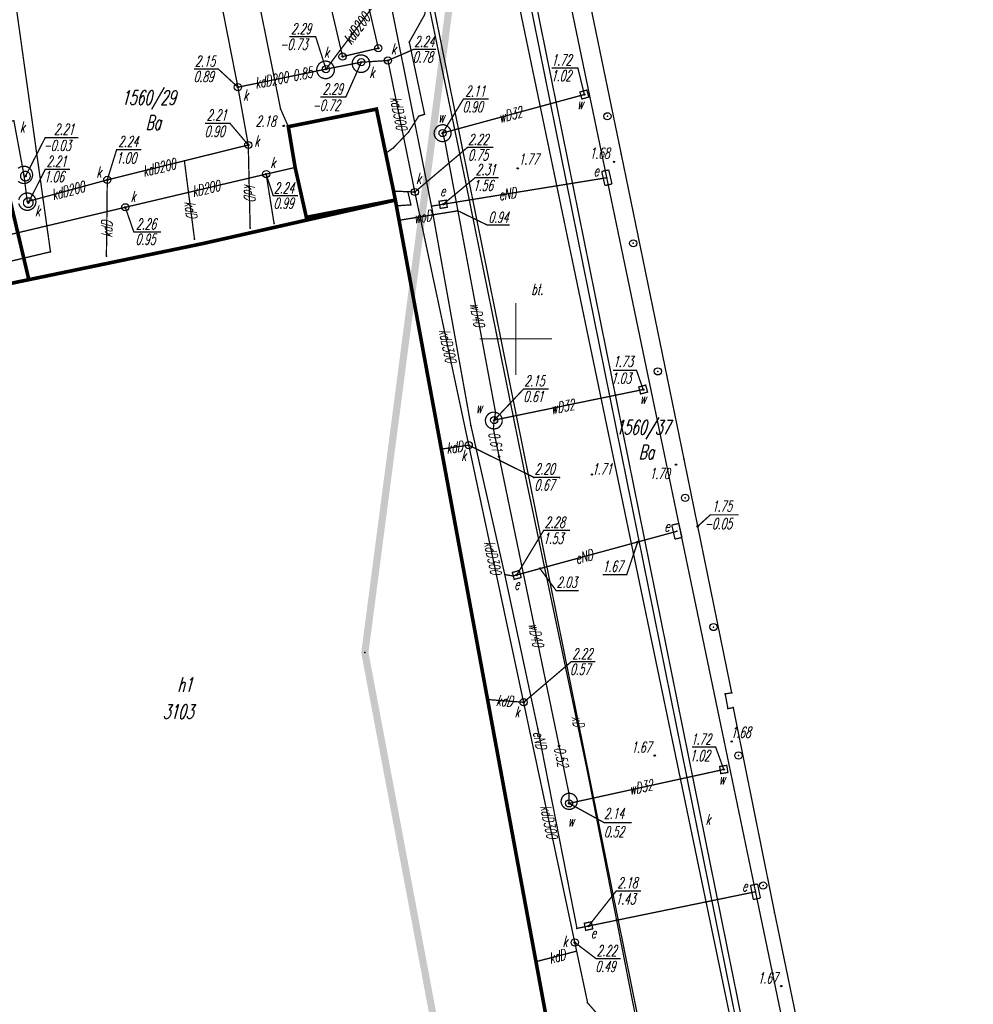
# Model space of a CAD drawing. Extents: x 6425777 to 6426103, y 6050596 to 6051176.
# Tile 53 of 72: x 6425916 to 6425982, y 6050904 to 6050972. Entities that reach past the tile are written whole.
import ezdxf

# ---------------------------------------------------------------- set-up
doc = ezdxf.new("R2010")
doc.units = 0
doc.header["$MEASUREMENT"] = 0
for name, pattern in [('BUR', [3, 2, -1]), ('GUZ', [1.5, 1, -0.5]), ('WRU', [1.5, 1, -0.5])]:
    doc.linetypes.add(name, pattern=pattern)
doc.layers.get('0').update_dxf_attribs({"linetype": 'CONTINUOUS'})
for name, color, linetype in [('210_oznaczenie_konturu_uzytku_gruntowego', 96, 'CONTINUOUS'), ('211_numer_dzialki_ewidencyjnej', 7, 'CONTINUOUS'), ('218_kontur_uzytku_gruntowego', 96, 'GUZ'), ('219_dzialka_ewidencyjna', 7, 'CONTINUOUS'), ('312_budynek_ewidencyjny', 7, 'CONTINUOUS'), ('312_oznaczenie_budynku_ewidencyjnego', 7, 'CONTINUOUS'), ('312_oznaczenie_budynku_ewidencyjnego_Atr124', 7, 'CONTINUOUS'), ('346_Wiata__taras_odkryty_na_podporach___obrys', 7, 'WRU'), ('346_Wiata_slupy_symb_', 7, 'CONTINUOUS'), ('449_Sciana_oporowa_rysunek', 7, 'CONTINUOUS'), ('510_Podpora_jednoslupowa_symb__SEPOW', 7, 'CONTINUOUS'), ('621_Punkt_rzednej_przewodu_SWPOD', 5, 'CONTINUOUS'), ('621_Punkt_rzednej_przewodu_SWPOD_Atr2', 5, 'CONTINUOUS'), ('622_Punkt_rzednej_przewodu_SKPOD', 36, 'CONTINUOUS'), ('622_Punkt_rzednej_przewodu_SKPOD_Atr2', 36, 'CONTINUOUS'), ('625_Punkt_rzednej_przewodu_SEPOD', 1, 'CONTINUOUS'), ('625_Punkt_rzednej_przewodu_SEPOD_Atr2', 1, 'CONTINUOUS'), ('625_Punkt_rzednej_przewodu_SEPOD_Atr3', 1, 'CONTINUOUS'), ('628_Punkt_rzednej_przewodu_SXPOD', 7, 'CONTINUOUS'), ('628_Punkt_rzednej_przewodu_SXPOD_Atr2', 7, 'CONTINUOUS'), ('628_Punkt_rzednej_przewodu_SXPOD_Atr3', 7, 'CONTINUOUS'), ('chodnik__powierzchnia_', 7, 'WRU'), ('GEO_KOM_opis_nawierzchni', 7, 'CONTINUOUS'), ('GEO_KOM_siec_k', 36, 'CONTINUOUS'), ('GEO_KOM_siec_w', 5, 'CONTINUOUS'), ('GEO_KOM_szafa_elektroenergetyczna', 1, 'CONTINUOUS'), ('Granica_Natura_2000', 70, 'BUR'), ('komora_podziemna___przewod_kanalizacyjny__powierzchnia_', 36, 'CONTINUOUS'), ('komora_podziemna___przewod_wodociagowy__powierzchnia_', 5, 'CONTINUOUS'), ('przewod_elektroenergetyczny__linia_', 1, 'CONTINUOUS'), ('przewod_elektroenergetyczny__linia__Atr1', 1, 'CONTINUOUS'), ('przewod_kanalizacyjny__linia_', 36, 'CONTINUOUS'), ('przewod_kanalizacyjny__linia__Atr1', 36, 'CONTINUOUS'), ('przewod_niezidentyfikowany__linia_', 7, 'CONTINUOUS'), ('przewod_niezidentyfikowany__linia__Atr1', 7, 'CONTINUOUS'), ('przewod_wodociagowy__linia_', 5, 'CONTINUOUS'), ('przewod_wodociagowy__linia__Atr1', 5, 'CONTINUOUS'), ('punkt_o_okreslonej_wysokosci__siec_kanalizacyjna_', 36, 'CONTINUOUS'), ('punkt_o_okreslonej_wysokosci__siec_kanalizacyjna__Atr2', 36, 'CONTINUOUS'), ('punkt_o_okreslonej_wysokosci__siec_kanalizacyjna__Atr3', 36, 'CONTINUOUS'), ('punkt_o_okreslonej_wysokosci__siec_wodociagowa_', 5, 'CONTINUOUS'), ('punkt_o_okreslonej_wysokosci__siec_wodociagowa__Atr2', 5, 'CONTINUOUS'), ('punkt_o_okreslonej_wysokosci__siec_wodociagowa__Atr3', 5, 'CONTINUOUS'), ('punkt_wysokosciowy_naturalny', 7, 'CONTINUOUS'), ('punkt_wysokosciowy_sztuczny', 7, 'CONTINUOUS'), ('punkt_wysokosciowy_sztuczny_Atr2', 7, 'CONTINUOUS'), ('siatka', 1, 'CONTINUOUS'), ('szafa_elektroenergetyczna__punkt_', 1, 'CONTINUOUS'), ('wlaz___siec_kanalizacyjna__powierzchnia_', 7, 'CONTINUOUS'), ('wlaz___siec_kanalizacyjna__powierzchnia__Atr17', 7, 'CONTINUOUS'), ('wlaz_kwadratowy___siec_elektroenergetyczna__punkt_', 7, 'CONTINUOUS'), ('wlaz_kwadratowy___siec_elektroenergetyczna__punkt__Atr17', 7, 'CONTINUOUS'), ('wlaz_kwadratowy___siec_wodociagowa__punkt_', 7, 'CONTINUOUS'), ('wlaz_kwadratowy___siec_wodociagowa__punkt__Atr17', 7, 'CONTINUOUS'), ('wlaz_okragly___siec_kanalizacyjna__punkt_', 7, 'CONTINUOUS'), ('wlaz_okragly___siec_kanalizacyjna__punkt__Atr17', 7, 'CONTINUOUS'), ('wlaz_okragly___siec_wodociagowa__punkt_', 7, 'CONTINUOUS'), ('wlaz_okragly___siec_wodociagowa__punkt__Atr17', 7, 'CONTINUOUS')]:
    doc.layers.add(name, color=color, linetype=linetype)
doc.styles.get("Standard").update_dxf_attribs({"font": 'simplex.shx', "width": 0.85})

# ---------------------------------------------------------------- blocks, each defined once
blk = doc.blocks.new('801')
at = {"color": 0, "linetype": 'Continuous'}
blk.add_circle((0, 0), 0.1, dxfattribs=at)

msp = doc.modelspace()

# ---------------------------------------------------------------- linework, layer by layer
for p in [(6425942.61, 6050970.59), (6425940.46, 6050970.16), (6425937.98, 6050969.58), (6425939.28, 6050969.19), (6425941.13, 6050969.31), (6425936.83, 6050968.71), (6425935.28, 6050968.39), (6425930.72, 6050967.46), (6425954.75, 6050966.95), (6425933.68, 6050965.95), (6425940.33, 6050965.94), (6425943.26, 6050965.45), (6425943.67, 6050965.58), (6425956.35, 6050965.44), (6425933.9, 6050964.77), (6425934.22, 6050964.72), (6425942.55, 6050964.34), (6425944.92, 6050964.28), (6425945.08, 6050963.71), (6425931.44, 6050963.45), (6425941.51, 6050963.26), (6425927.01, 6050962.35), (6425940.97, 6050962.87), (6425956.8, 6050962.28), (6425957.31, 6050962.82), (6425934.69, 6050961.89), (6425950.13, 6050961.83), (6425915.88, 6050961.38), (6425915.99, 6050961.29), (6425921.66, 6050961.03), (6425932.68, 6050961.43), (6425946.5, 6050960.96), (6425956.31, 6050961.18), (6425941.52, 6050960.25), (6425942.51, 6050960.21), (6425916.11, 6050959.52), (6425941.64, 6050959.63), (6425942.99, 6050960.19), (6425916.19, 6050959.45), (6425922.91, 6050959.13), (6425941.71, 6050959.23), (6425942.72, 6050959.3), (6425944.15, 6050959.21), (6425944.15, 6050959.2), (6425944.96, 6050959.34), (6425935.47, 6050958.43), (6425931.57, 6050957.67), (6425933.23, 6050958), (6425927.71, 6050956.93), (6425928.27, 6050956.61), (6425958.14, 6050956.63), (6425917.72, 6050956.04), (6425921.6, 6050955.74), (6425916.22, 6050954.11), (6425959.85, 6050947.75), (6425958.83, 6050946.49), (6425948.59, 6050944.91), (6425946.88, 6050944), (6425948.5, 6050944.37), (6425948.44, 6050943.76), (6425946.73, 6050942.63), (6425944.83, 6050942.36), (6425948.84, 6050941.84), (6425961.1, 6050941.28), (6425961.66, 6050941.67), (6425950.62, 6050940.68), (6425951.248, 6050940.401), (6425953.026, 6050940.401), (6425955.28, 6050940.6), (6425961.74, 6050938.98), (6425962.61, 6050937), (6425961.17, 6050936.66), (6425958.45, 6050935.92), (6425949.23, 6050933.66), (6425950.06, 6050933.63), (6425951.67, 6050934.08), (6425949.8, 6050933.56), (6425963.71, 6050930.02), (6425939.527, 6050928.249), (6425964.52, 6050925.38), (6425964.97, 6050925.46), (6425948.04, 6050924.99), (6425950.54, 6050924.8), (6425964.71, 6050924.36), (6425965.08, 6050924.43), (6425951.52, 6050922.97), (6425964.97, 6050922.08), (6425953, 6050921.77), (6425959.63, 6050921.1), (6425965.44, 6050921.11), (6425954.96, 6050920.02), (6425964.42, 6050920.14), (6425953.68, 6050918.49), (6425953.69, 6050917.79), (6425967.15, 6050912.09), (6425966.62, 6050911.66), (6425967.95, 6050910.19), (6425954.24, 6050909.12), (6425955.04, 6050909.28), (6425954.09, 6050908.14), (6425954.21, 6050907.54), (6425951.39, 6050906.81), (6425968.41, 6050905.12), (6425954.98, 6050903.95)]:
    msp.add_point(p)
at = {"layer": '218_kontur_uzytku_gruntowego', "linetype": 'GUZ', "const_width": 0.09}
for points in [[(6425968.44, 6050902.94), (6425953.26, 6050975.78)], [(6425965.02, 6050902.19), (6425949.82, 6050975.09)]]:
    msp.add_lwpolyline(points, dxfattribs=at)
at = {"layer": '219_dzialka_ewidencyjna', "linetype": 'Continuous', "const_width": 0.09}
for points in [[(6425968.44, 6050902.94), (6425953.26, 6050975.78)], [(6425965.02, 6050902.19), (6425949.82, 6050975.09)]]:
    msp.add_lwpolyline(points, dxfattribs=at)
at = {"layer": '312_budynek_ewidencyjny', "linetype": 'Continuous', "const_width": 0.25}
msp.add_lwpolyline([(6425935.47, 6050958.43), (6425934.69, 6050961.89), (6425934.22, 6050964.72), (6425940.33, 6050965.94), (6425941.52, 6050960.25), (6425941.64, 6050959.63)], close=True, dxfattribs=at)
for points in [[(6425914.42, 6050961.74), (6425916.22, 6050954.11)], [(6425928.27, 6050956.61), (6425941.64, 6050959.63)], [(6425941.64, 6050959.63), (6425952.62, 6050900.18)], [(6425916.22, 6050954.11), (6425928.27, 6050956.61)], [(6425916.22, 6050954.11), (6425912.18, 6050953.28)]]:
    msp.add_lwpolyline(points, dxfattribs=at)
at = {"layer": '346_Wiata__taras_odkryty_na_podporach___obrys', "linetype": 'WRU', "const_width": 0.09}
msp.add_lwpolyline([(6425939.07, 6050976.14), (6425940.46, 6050970.16), (6425937.98, 6050969.58), (6425936.57, 6050975.61)], close=True, dxfattribs=at)
at = {"layer": '346_Wiata_slupy_symb_', "linetype": 'Continuous'}
for centre in [(6425937.98, 6050969.58), (6425940.46, 6050970.16)]:
    msp.add_circle(centre, 0.25, dxfattribs=at)
at = {"layer": '449_Sciana_oporowa_rysunek', "linetype": 'Continuous', "const_width": 0.09}
msp.add_lwpolyline([(6425967.52, 6050803.94), (6425974.27, 6050823.11), (6425978.65, 6050835.45), (6425973.29, 6050875.36), (6425970.15, 6050891.89), (6425971.53, 6050892.88), (6425967.95, 6050910.19), (6425965.08, 6050924.43), (6425964.71, 6050924.36), (6425964.52, 6050925.38), (6425964.97, 6050925.46), (6425961.66, 6050941.67), (6425957.31, 6050962.82), (6425953.53, 6050981.07)], dxfattribs=at)
at = {"layer": '510_Podpora_jednoslupowa_symb__SEPOW', "linetype": 'Continuous'}
for centre in [(6425956.35, 6050965.44), (6425958.14, 6050956.63), (6425959.85, 6050947.75), (6425961.74, 6050938.98), (6425963.71, 6050930.02), (6425965.44, 6050921.11), (6425967.15, 6050912.09)]:
    msp.add_circle(centre, 0.25, dxfattribs=at)
at = {"layer": '510_Podpora_jednoslupowa_symb__SEPOW', "color": 7}
for p in [(6425956.35, 6050965.44), (6425958.14, 6050956.63), (6425959.85, 6050947.75), (6425961.74, 6050938.98), (6425963.71, 6050930.02), (6425965.44, 6050921.11), (6425967.15, 6050912.09)]:
    msp.add_point(p, dxfattribs=at)
at = {"layer": '621_Punkt_rzednej_przewodu_SWPOD', "linetype": 'Continuous'}
for centre in [(6425948.84, 6050941.84), (6425953, 6050921.77), (6425953.68, 6050918.49)]:
    msp.add_circle(centre, 0.05, dxfattribs=at)
at = {"layer": '622_Punkt_rzednej_przewodu_SKPOD', "linetype": 'Continuous'}
msp.add_circle((6425935.28, 6050968.39), 0.05, dxfattribs=at)
at = {"layer": '625_Punkt_rzednej_przewodu_SEPOD', "linetype": 'Continuous'}
for centre in [(6425944.96, 6050959.34), (6425958.45, 6050935.92), (6425950.06, 6050933.63), (6425951.67, 6050934.08), (6425955.04, 6050909.28)]:
    msp.add_circle(centre, 0.05, dxfattribs=at)
at = {"layer": '625_Punkt_rzednej_przewodu_SEPOD_Atr2', "linetype": 'Continuous', "const_width": 0.09}
for points in [[(6425944.96, 6050959.34), (6425947.166, 6050961.175), (6425948.817, 6050961.175)], [(6425950.06, 6050933.63), (6425951.926, 6050936.716), (6425953.758, 6050936.716)], [(6425958.45, 6050935.92), (6425957.688, 6050933.643), (6425956.016, 6050933.643)], [(6425951.67, 6050934.08), (6425952.789, 6050932.55), (6425954.367, 6050932.55)], [(6425955.04, 6050909.28), (6425956.963, 6050911.715), (6425958.687, 6050911.715)]]:
    msp.add_lwpolyline(points, dxfattribs=at)
at = {"layer": '628_Punkt_rzednej_przewodu_SXPOD', "linetype": 'Continuous'}
msp.add_circle((6425962.61, 6050937), 0.05, dxfattribs=at)
at = {"layer": '628_Punkt_rzednej_przewodu_SXPOD_Atr2', "linetype": 'Continuous', "const_width": 0.09}
msp.add_lwpolyline([(6425962.61, 6050937), (6425963.49, 6050937.8), (6425965.448, 6050937.8)], dxfattribs=at)
at = {"layer": 'chodnik__powierzchnia_', "linetype": 'WRU', "const_width": 0.09}
for points in [[(6425951.33, 6050986.67), (6425946.12, 6050985.72), (6425941.59, 6050984.94), (6425943.11, 6050977.33), (6425943.84, 6050973.74), (6425946.5, 6050960.96), (6425950.62, 6050940.68), (6425954.96, 6050920.02), (6425958.7, 6050900.98), (6425960.85, 6050890.56)], [(6425943.11, 6050977.33), (6425931.86, 6050974.95), (6425933.68, 6050965.95), (6425934.22, 6050964.72)], [(6425943.84, 6050973.74), (6425943.68, 6050972.5), (6425942.61, 6050970.59), (6425943.67, 6050965.58), (6425943.26, 6050965.45), (6425942.55, 6050964.34), (6425941.51, 6050963.26), (6425940.97, 6050962.87)]]:
    msp.add_lwpolyline(points, dxfattribs=at)
at = {"layer": 'GEO_KOM_siec_w', "linetype": 'Continuous', "const_width": 0.09}
for points in [[(6425941.899, 6050958.227), (6425945.981, 6050958.886)], [(6425945.981, 6050958.886), (6425948.014, 6050957.897), (6425949.571, 6050957.897)]]:
    msp.add_lwpolyline(points, dxfattribs=at)
at = {"layer": 'Granica_Natura_2000', "linetype": 'BUR', "const_width": 0.5}
msp.add_lwpolyline([(6426048.745, 6050619.01), (6426037.867, 6050632.483), (6426026.478, 6050646.058), (6426015.381, 6050674.906), (6425968.488, 6050752.093), (6425957.822, 6050786.54), (6425955.657, 6050831.804), (6425948.357, 6050880.037), (6425946.682, 6050890.189), (6425939.527, 6050928.249), (6425947.323, 6050987.893)], dxfattribs=at)
at = {"layer": 'komora_podziemna___przewod_kanalizacyjny__powierzchnia_', "linetype": 'Continuous', "const_width": 0.09}
for points in [[(6425936.79, 6050968.05), (6425936.92, 6050968.06), (6425937.04, 6050968.1), (6425937.15, 6050968.16), (6425937.25, 6050968.24), (6425937.32, 6050968.35), (6425937.38, 6050968.46), (6425937.41, 6050968.59), (6425937.41, 6050968.71), (6425937.38, 6050968.84), (6425937.33, 6050968.96), (6425937.26, 6050969.06), (6425937.17, 6050969.15), (6425937.06, 6050969.21), (6425936.94, 6050969.25), (6425936.81, 6050969.27), (6425936.68, 6050969.26), (6425936.56, 6050969.22), (6425936.45, 6050969.16), (6425936.35, 6050969.08), (6425936.28, 6050968.97), (6425936.22, 6050968.86), (6425936.19, 6050968.73), (6425936.19, 6050968.61), (6425936.22, 6050968.48), (6425936.27, 6050968.36), (6425936.34, 6050968.26), (6425936.43, 6050968.17), (6425936.54, 6050968.11), (6425936.66, 6050968.07)], [(6425938.73, 6050968.79), (6425938.8, 6050968.69), (6425938.89, 6050968.6), (6425939, 6050968.54), (6425939.12, 6050968.5), (6425939.25, 6050968.48), (6425939.38, 6050968.49), (6425939.5, 6050968.53), (6425939.61, 6050968.59), (6425939.71, 6050968.67), (6425939.78, 6050968.78), (6425939.84, 6050968.89), (6425939.87, 6050969.02), (6425939.87, 6050969.14), (6425939.84, 6050969.27), (6425939.79, 6050969.39), (6425939.72, 6050969.49), (6425939.63, 6050969.58), (6425939.52, 6050969.64), (6425939.4, 6050969.68), (6425939.27, 6050969.7), (6425939.14, 6050969.69), (6425939.02, 6050969.65), (6425938.91, 6050969.59), (6425938.81, 6050969.51), (6425938.74, 6050969.4), (6425938.68, 6050969.29), (6425938.65, 6050969.16), (6425938.65, 6050969.04), (6425938.68, 6050968.91)]]:
    msp.add_lwpolyline(points, close=True, dxfattribs=at)
for points in [[(6425915.48, 6050960.93), (6425915.58, 6050960.86), (6425915.69, 6050960.81), (6425915.82, 6050960.78), (6425915.94, 6050960.78), (6425916.07, 6050960.81), (6425916.18, 6050960.86), (6425916.28, 6050960.93), (6425916.37, 6050961.03), (6425916.43, 6050961.14), (6425916.47, 6050961.26), (6425916.48, 6050961.38), (6425916.47, 6050961.5), (6425916.43, 6050961.62), (6425916.37, 6050961.73), (6425916.28, 6050961.83), (6425916.18, 6050961.9), (6425916.07, 6050961.95), (6425915.94, 6050961.98), (6425915.82, 6050961.98), (6425915.69, 6050961.95), (6425915.58, 6050961.9), (6425915.48, 6050961.83)], [(6425915.52, 6050959.4), (6425915.56, 6050959.28), (6425915.62, 6050959.17), (6425915.71, 6050959.07), (6425915.81, 6050959), (6425915.92, 6050958.95), (6425916.05, 6050958.92), (6425916.17, 6050958.92), (6425916.3, 6050958.95), (6425916.41, 6050959), (6425916.51, 6050959.07), (6425916.6, 6050959.17), (6425916.66, 6050959.28), (6425916.7, 6050959.4), (6425916.71, 6050959.52), (6425916.7, 6050959.64), (6425916.66, 6050959.76), (6425916.6, 6050959.87), (6425916.51, 6050959.97), (6425916.41, 6050960.04), (6425916.3, 6050960.09), (6425916.17, 6050960.12), (6425916.05, 6050960.12), (6425915.92, 6050960.09), (6425915.81, 6050960.04), (6425915.71, 6050959.97), (6425915.62, 6050959.87), (6425915.56, 6050959.76), (6425915.52, 6050959.64)]]:
    msp.add_lwpolyline(points, dxfattribs=at)
at = {"layer": 'komora_podziemna___przewod_wodociagowy__powierzchnia_', "linetype": 'Continuous', "const_width": 0.09}
for points in [[(6425945.17, 6050963.74), (6425945.25, 6050963.79), (6425945.33, 6050963.85), (6425945.39, 6050963.92), (6425945.44, 6050964.01), (6425945.48, 6050964.09), (6425945.5, 6050964.19), (6425945.51, 6050964.29), (6425945.5, 6050964.38), (6425945.47, 6050964.48), (6425945.43, 6050964.56), (6425945.37, 6050964.64), (6425945.3, 6050964.71), (6425945.23, 6050964.77), (6425945.14, 6050964.81), (6425945.05, 6050964.84), (6425944.95, 6050964.86), (6425944.86, 6050964.85), (6425944.76, 6050964.83), (6425944.67, 6050964.8), (6425944.59, 6050964.75), (6425944.51, 6050964.69), (6425944.45, 6050964.62), (6425944.4, 6050964.53), (6425944.36, 6050964.45), (6425944.34, 6050964.35), (6425944.33, 6050964.25), (6425944.34, 6050964.16), (6425944.37, 6050964.06), (6425944.41, 6050963.98), (6425944.47, 6050963.9), (6425944.54, 6050963.83), (6425944.61, 6050963.77), (6425944.7, 6050963.73), (6425944.79, 6050963.7), (6425944.89, 6050963.68), (6425944.98, 6050963.69), (6425945.08, 6050963.71)], [(6425949.04, 6050944.46), (6425949.02, 6050944.55), (6425948.97, 6050944.64), (6425948.92, 6050944.72), (6425948.85, 6050944.78), (6425948.77, 6050944.84), (6425948.68, 6050944.88), (6425948.59, 6050944.91), (6425948.5, 6050944.92), (6425948.4, 6050944.92), (6425948.31, 6050944.9), (6425948.22, 6050944.87), (6425948.13, 6050944.82), (6425948.06, 6050944.75), (6425948, 6050944.68), (6425947.95, 6050944.6), (6425947.91, 6050944.51), (6425947.89, 6050944.41), (6425947.89, 6050944.32), (6425947.9, 6050944.22), (6425947.92, 6050944.13), (6425947.97, 6050944.04), (6425948.02, 6050943.96), (6425948.09, 6050943.9), (6425948.17, 6050943.84), (6425948.26, 6050943.8), (6425948.35, 6050943.77), (6425948.44, 6050943.76), (6425948.54, 6050943.76), (6425948.63, 6050943.78), (6425948.72, 6050943.81), (6425948.81, 6050943.86), (6425948.88, 6050943.93), (6425948.94, 6050944), (6425948.99, 6050944.08), (6425949.03, 6050944.17), (6425949.05, 6050944.27), (6425949.05, 6050944.36)], [(6425954.16, 6050917.61), (6425954.21, 6050917.7), (6425954.24, 6050917.8), (6425954.26, 6050917.9), (6425954.26, 6050918), (6425954.23, 6050918.1), (6425954.19, 6050918.2), (6425954.13, 6050918.28), (6425954.06, 6050918.36), (6425953.98, 6050918.42), (6425953.88, 6050918.46), (6425953.78, 6050918.48), (6425953.68, 6050918.49), (6425953.58, 6050918.48), (6425953.48, 6050918.44), (6425953.39, 6050918.39), (6425953.31, 6050918.33), (6425953.24, 6050918.25), (6425953.19, 6050918.16), (6425953.16, 6050918.06), (6425953.14, 6050917.96), (6425953.14, 6050917.86), (6425953.17, 6050917.76), (6425953.21, 6050917.66), (6425953.27, 6050917.58), (6425953.34, 6050917.5), (6425953.42, 6050917.44), (6425953.52, 6050917.4), (6425953.62, 6050917.38), (6425953.72, 6050917.37), (6425953.82, 6050917.38), (6425953.92, 6050917.42), (6425954.01, 6050917.47), (6425954.09, 6050917.53)]]:
    msp.add_lwpolyline(points, close=True, dxfattribs=at)
at = {"layer": 'przewod_elektroenergetyczny__linia_', "linetype": 'Continuous', "const_width": 0.09}
for points in [[(6425944.15, 6050959.2), (6425940.55, 6050977.12), (6425915.36, 6050972.9), (6425917.72, 6050956.04), (6425894.62, 6050950.59), (6425892.54, 6050959.66)], [(6425949.23, 6050933.66), (6425946.88, 6050944), (6425944.15, 6050959.21), (6425956.31, 6050961.18)], [(6425966.62, 6050911.66), (6425954.24, 6050909.12), (6425951.52, 6050922.97), (6425949.23, 6050933.66), (6425949.8, 6050933.56), (6425961.17, 6050936.66)]]:
    msp.add_lwpolyline(points, dxfattribs=at)
at = {"layer": 'przewod_kanalizacyjny__linia_', "linetype": 'Continuous', "const_width": 0.09}
for points in [[(6425942.44, 6050990.93), (6425940.41, 6050973.48), (6425936.83, 6050968.71)], [(6425927.25, 6050985.09), (6425930.72, 6050967.46), (6425931.44, 6050963.45), (6425921.66, 6050961.03), (6425916.11, 6050959.52)], [(6425930.72, 6050967.46), (6425936.83, 6050968.71), (6425939.28, 6050969.19), (6425941.13, 6050969.31), (6425942.99, 6050960.19), (6425954.98, 6050903.95), (6425962.59, 6050895.29)], [(6425916.11, 6050959.52), (6425915.88, 6050961.38), (6425915.18, 6050965.14), (6425901.36, 6050961.75)], [(6425931.57, 6050957.67), (6425931.44, 6050963.45)], [(6425927.71, 6050956.93), (6425927.01, 6050962.35)], [(6425934.69, 6050961.89), (6425932.68, 6050961.43), (6425922.91, 6050959.13), (6425898.36, 6050953.31)], [(6425921.66, 6050961.03), (6425921.6, 6050955.74)], [(6425933.23, 6050958), (6425932.68, 6050961.43)], [(6425941.52, 6050960.25), (6425942.99, 6050960.19)], [(6425941.71, 6050959.23), (6425942.72, 6050959.3), (6425942.51, 6050960.21)], [(6425944.83, 6050942.36), (6425946.73, 6050942.63)], [(6425948.04, 6050924.99), (6425950.54, 6050924.8)], [(6425951.39, 6050906.81), (6425954.21, 6050907.54)]]:
    msp.add_lwpolyline(points, dxfattribs=at)
at = {"layer": 'przewod_niezidentyfikowany__linia_', "linetype": 'Continuous', "const_width": 0.09}
msp.add_lwpolyline([(6425941.88, 6050985.05), (6425960.97, 6050890.55), (6425963.48, 6050889.92)], dxfattribs=at)
at = {"layer": 'przewod_wodociagowy__linia_', "linetype": 'Continuous', "const_width": 0.09}
for points in [[(6425944.92, 6050964.28), (6425954.75, 6050966.95)], [(6425953.69, 6050917.79), (6425953.68, 6050918.49), (6425948.44, 6050943.76), (6425948.5, 6050944.37), (6425948.59, 6050944.91), (6425945.08, 6050963.71), (6425944.92, 6050964.28)], [(6425948.5, 6050944.37), (6425958.83, 6050946.49)], [(6425953.69, 6050917.79), (6425964.42, 6050920.14)]]:
    msp.add_lwpolyline(points, dxfattribs=at)
at = {"layer": 'punkt_o_okreslonej_wysokosci__siec_kanalizacyjna_', "color": 34}
for p in [(6425939.28, 6050969.19), (6425941.13, 6050969.31), (6425936.83, 6050968.71), (6425930.72, 6050967.46), (6425931.44, 6050963.45), (6425915.99, 6050961.29), (6425921.66, 6050961.03), (6425932.68, 6050961.43), (6425942.99, 6050960.19), (6425916.19, 6050959.45), (6425922.91, 6050959.13), (6425946.73, 6050942.63), (6425950.54, 6050924.8), (6425954.09, 6050908.14)]:
    msp.add_point(p, dxfattribs=at)
at = {"layer": 'punkt_o_okreslonej_wysokosci__siec_kanalizacyjna__Atr2', "linetype": 'Continuous', "const_width": 0.09}
for points in [[(6425936.83, 6050968.71), (6425936.11, 6050970.97), (6425934.29, 6050970.97)], [(6425941.13, 6050969.31), (6425942.911, 6050970.08), (6425944.462, 6050970.08)], [(6425939.28, 6050969.19), (6425938.211, 6050966.788), (6425936.447, 6050966.788)], [(6425930.72, 6050967.46), (6425929.37, 6050968.71), (6425927.677, 6050968.71)], [(6425931.44, 6050963.45), (6425930.17, 6050964.95), (6425928.437, 6050964.95)], [(6425915.99, 6050961.29), (6425917.353, 6050963.953), (6425919.658, 6050963.953)], [(6425921.66, 6050961.03), (6425922.31, 6050963.127), (6425924.034, 6050963.127)], [(6425942.99, 6050960.19), (6425946.651, 6050963.286), (6425948.442, 6050963.286)], [(6425916.19, 6050959.45), (6425917.362, 6050961.766), (6425919.086, 6050961.766)], [(6425932.68, 6050961.43), (6425933.173, 6050959.928), (6425934.894, 6050959.928)], [(6425922.91, 6050959.13), (6425923.5, 6050957.42), (6425925.396, 6050957.42)], [(6425946.73, 6050942.63), (6425951.248, 6050940.401), (6425953.026, 6050940.401)], [(6425950.54, 6050924.8), (6425953.848, 6050927.62), (6425955.523, 6050927.62)], [(6425954.09, 6050908.14), (6425955.58, 6050907.01), (6425957.27, 6050907.01)]]:
    msp.add_lwpolyline(points, dxfattribs=at)
at = {"layer": 'punkt_o_okreslonej_wysokosci__siec_wodociagowa_', "color": 5}
for p in [(6425954.75, 6050966.95), (6425944.92, 6050964.28), (6425958.83, 6050946.49), (6425948.5, 6050944.37), (6425964.42, 6050920.14), (6425953.69, 6050917.79)]:
    msp.add_point(p, dxfattribs=at)
at = {"layer": 'punkt_o_okreslonej_wysokosci__siec_wodociagowa__Atr2', "linetype": 'Continuous', "const_width": 0.09}
for points in [[(6425954.75, 6050966.95), (6425954.302, 6050968.782), (6425952.477, 6050968.782)], [(6425944.92, 6050964.28), (6425946.365, 6050966.637), (6425948.109, 6050966.637)], [(6425958.83, 6050946.49), (6425958.37, 6050947.82), (6425956.734, 6050947.82)], [(6425948.5, 6050944.37), (6425950.545, 6050946.536), (6425952.283, 6050946.536)], [(6425964.42, 6050920.14), (6425963.86, 6050921.69), (6425962.224, 6050921.69)], [(6425953.69, 6050917.79), (6425956.11, 6050916.46), (6425958.038, 6050916.46)]]:
    msp.add_lwpolyline(points, dxfattribs=at)
at = {"layer": 'punkt_wysokosciowy_naturalny', "color": 7}
for p in [(6425940.46, 6050970.16), (6425937.98, 6050969.58)]:
    msp.add_point(p, dxfattribs=at)
at = {"layer": 'punkt_wysokosciowy_sztuczny', "linetype": 'Continuous'}
for centre in [(6425933.9, 6050964.77), (6425956.8, 6050962.28), (6425950.13, 6050961.83), (6425961.1, 6050941.28), (6425955.28, 6050940.6), (6425964.97, 6050922.08), (6425959.63, 6050921.1), (6425968.41, 6050905.12)]:
    msp.add_circle(centre, 0.045, dxfattribs=at)
at = {"layer": 'siatka', "color": 2, "linetype": 'Continuous', "const_width": 0.07}
for points in [[(6425950, 6050947.5), (6425950, 6050952.5)], [(6425947.5, 6050950), (6425952.5, 6050950)]]:
    msp.add_lwpolyline(points, dxfattribs=at)
at = {"layer": 'szafa_elektroenergetyczna__punkt_', "linetype": 'Continuous', "const_width": 0.09}
for points in [[(6425955.955, 6050961.612), (6425956.442, 6050961.723)], [(6425955.955, 6050961.612), (6425956.178, 6050960.637)], [(6425956.442, 6050961.723), (6425956.665, 6050960.748)], [(6425956.178, 6050960.637), (6425956.665, 6050960.748)], [(6425960.817, 6050937.093), (6425961.305, 6050937.202)], [(6425960.817, 6050937.093), (6425961.035, 6050936.118)], [(6425961.305, 6050937.202), (6425961.523, 6050936.227)], [(6425961.035, 6050936.118), (6425961.523, 6050936.227)], [(6425966.277, 6050912.101), (6425966.767, 6050912.199)], [(6425966.277, 6050912.101), (6425966.473, 6050911.121)], [(6425966.767, 6050912.199), (6425966.963, 6050911.219)], [(6425966.473, 6050911.121), (6425966.963, 6050911.219)]]:
    msp.add_lwpolyline(points, dxfattribs=at)
at = {"layer": 'wlaz___siec_kanalizacyjna__powierzchnia_', "linetype": 'Continuous', "const_width": 0.09}
for points in [[(6425948.47, 6050985.74), (6425967.37, 6050892.4), (6425967.76, 6050892.48), (6425948.86, 6050985.82)], [(6425916.32, 6050961.29), (6425916.31, 6050961.36), (6425916.29, 6050961.43), (6425916.25, 6050961.49), (6425916.2, 6050961.54), (6425916.15, 6050961.58), (6425916.08, 6050961.61), (6425916.02, 6050961.62), (6425915.94, 6050961.62), (6425915.88, 6050961.61), (6425915.81, 6050961.58), (6425915.76, 6050961.54), (6425915.71, 6050961.49), (6425915.67, 6050961.43), (6425915.65, 6050961.36), (6425915.65, 6050961.29), (6425915.65, 6050961.22), (6425915.67, 6050961.15), (6425915.71, 6050961.09), (6425915.76, 6050961.04), (6425915.81, 6050961), (6425915.88, 6050960.97), (6425915.94, 6050960.96), (6425916.02, 6050960.96), (6425916.08, 6050960.97), (6425916.15, 6050961), (6425916.2, 6050961.04), (6425916.25, 6050961.09), (6425916.29, 6050961.15), (6425916.31, 6050961.22)], [(6425916.52, 6050959.45), (6425916.51, 6050959.52), (6425916.49, 6050959.59), (6425916.45, 6050959.65), (6425916.4, 6050959.7), (6425916.35, 6050959.74), (6425916.28, 6050959.77), (6425916.22, 6050959.78), (6425916.14, 6050959.78), (6425916.08, 6050959.77), (6425916.01, 6050959.74), (6425915.96, 6050959.7), (6425915.91, 6050959.65), (6425915.87, 6050959.59), (6425915.85, 6050959.52), (6425915.85, 6050959.45), (6425915.85, 6050959.38), (6425915.87, 6050959.31), (6425915.91, 6050959.25), (6425915.96, 6050959.2), (6425916.01, 6050959.16), (6425916.08, 6050959.13), (6425916.14, 6050959.12), (6425916.22, 6050959.12), (6425916.28, 6050959.13), (6425916.35, 6050959.16), (6425916.4, 6050959.2), (6425916.45, 6050959.25), (6425916.49, 6050959.31), (6425916.51, 6050959.38)]]:
    msp.add_lwpolyline(points, close=True, dxfattribs=at)
at = {"layer": 'wlaz_kwadratowy___siec_elektroenergetyczna__punkt_', "color": 7, "linetype": 'Continuous', "const_width": 0.09}
for points in [[(6425944.753, 6050959.053), (6425945.247, 6050959.133), (6425945.167, 6050959.627), (6425944.673, 6050959.547)], [(6425949.885, 6050933.323), (6425950.367, 6050933.455), (6425950.235, 6050933.937), (6425949.753, 6050933.805)], [(6425954.845, 6050908.985), (6425955.335, 6050909.085), (6425955.235, 6050909.575), (6425954.745, 6050909.475)]]:
    msp.add_lwpolyline(points, close=True, dxfattribs=at)
at = {"layer": 'wlaz_kwadratowy___siec_wodociagowa__punkt_', "color": 7, "linetype": 'Continuous', "const_width": 0.09}
for points in [[(6425954.58, 6050966.64), (6425955.06, 6050966.78), (6425954.92, 6050967.26), (6425954.44, 6050967.12)], [(6425958.654, 6050946.183), (6425959.137, 6050946.314), (6425959.006, 6050946.797), (6425958.523, 6050946.666)], [(6425964.212, 6050919.854), (6425964.706, 6050919.932), (6425964.628, 6050920.426), (6425964.134, 6050920.348)]]:
    msp.add_lwpolyline(points, close=True, dxfattribs=at)
at = {"layer": 'wlaz_okragly___siec_kanalizacyjna__punkt_', "linetype": 'Continuous'}
for centre in [(6425939.28, 6050969.19), (6425941.13, 6050969.31), (6425936.83, 6050968.71), (6425930.72, 6050967.46), (6425931.44, 6050963.45), (6425932.68, 6050961.43), (6425921.66, 6050961.03), (6425942.99, 6050960.19), (6425922.91, 6050959.13), (6425946.73, 6050942.63), (6425950.54, 6050924.8), (6425954.09, 6050908.14)]:
    msp.add_circle(centre, 0.25, dxfattribs=at)
at = {"layer": 'wlaz_okragly___siec_wodociagowa__punkt_', "linetype": 'Continuous'}
for centre in [(6425944.92, 6050964.28), (6425948.5, 6050944.37), (6425953.69, 6050917.79)]:
    msp.add_circle(centre, 0.25, dxfattribs=at)

# ---------------------------------------------------------------- block references
at = {"layer": 'punkt_o_okreslonej_wysokosci__siec_kanalizacyjna_', "color": 34, "linetype": 'Continuous', "xscale": 0.5, "yscale": 0.5, "zscale": 0.5}
for p in [(6425939.28, 6050969.19), (6425941.13, 6050969.31), (6425936.83, 6050968.71), (6425931.44, 6050963.45), (6425915.99, 6050961.29), (6425921.66, 6050961.03), (6425932.68, 6050961.43), (6425942.99, 6050960.19), (6425916.19, 6050959.45), (6425922.91, 6050959.13), (6425946.73, 6050942.63), (6425950.54, 6050924.8)]:
    msp.add_blockref('801', p, dxfattribs=at)
for p, rotation in [((6425930.72, 6050967.46), 281.14), ((6425954.09, 6050908.14), 282.03)]:
    msp.add_blockref('801', p, dxfattribs=dict(at, rotation=rotation))
at = {"layer": 'punkt_o_okreslonej_wysokosci__siec_wodociagowa_', "color": 5, "linetype": 'Continuous', "xscale": 0.5, "yscale": 0.5, "zscale": 0.5}
for p, rotation in [((6425954.75, 6050966.95), 16.19), ((6425944.92, 6050964.28), 180), ((6425958.83, 6050946.49), 15.17), ((6425948.5, 6050944.37), 180), ((6425964.42, 6050920.14), 8.88), ((6425953.69, 6050917.79), 180)]:
    msp.add_blockref('801', p, dxfattribs=dict(at, rotation=rotation))
at = {"layer": 'punkt_wysokosciowy_naturalny', "color": 7, "linetype": 'Continuous', "xscale": 0.5, "yscale": 0.5, "zscale": 0.5}
for p in [(6425940.46, 6050970.16), (6425937.98, 6050969.58)]:
    msp.add_blockref('801', p, dxfattribs=at)

# ---------------------------------------------------------------- texts
at = {"layer": '210_oznaczenie_konturu_uzytku_gruntowego', "oblique": 15, "width": 0.62}
for p in [(6425924.31, 6050964.51), (6425958.51, 6050941.65)]:
    msp.add_text('Ba', height=1, dxfattribs=at).set_placement(p)
at = {"layer": '211_numer_dzialki_ewidencyjnej', "oblique": 15, "width": 0.62}
for s, p in [('1560/29', (6425922.63, 6050966.24)), ('1560/37', (6425956.93, 6050943.37))]:
    msp.add_text(s, height=1, dxfattribs=at).set_placement(p)
at = {"layer": '312_oznaczenie_budynku_ewidencyjnego', "oblique": 15, "width": 0.62}
msp.add_text('3103', height=1, dxfattribs=at).set_placement((6425925.51, 6050923.65))
at = {"layer": '312_oznaczenie_budynku_ewidencyjnego_Atr124', "oblique": 15, "width": 0.62}
msp.add_text('h1', height=1, dxfattribs=at).set_placement((6425926.52, 6050925.52))
at = {"layer": '621_Punkt_rzednej_przewodu_SWPOD_Atr2', "oblique": 15, "width": 0.62}
for s, p in [('0.61', (6425948.086, 6050943.488)), ('0.52', (6425952.646, 6050921.631))]:
    msp.add_text(s, height=0.75, rotation=281.7, dxfattribs=at).set_placement(p)
at = {"layer": '622_Punkt_rzednej_przewodu_SKPOD_Atr2', "oblique": 15, "width": 0.62}
msp.add_text('0.85', height=0.75, rotation=11.6, dxfattribs=at).set_placement((6425934.581, 6050967.869))
at = {"layer": '625_Punkt_rzednej_przewodu_SEPOD_Atr2', "oblique": 15, "width": 0.62}
for s, p in [('2.31', (6425947.219, 6050961.361)), ('2.28', (6425952.007, 6050936.909)), ('1.67', (6425956.016, 6050933.849)), ('2.03', (6425952.829, 6050932.753)), ('2.18', (6425957.043, 6050911.907))]:
    msp.add_text(s, height=0.75, dxfattribs=at).set_placement(p)
at = {"layer": '625_Punkt_rzednej_przewodu_SEPOD_Atr3', "oblique": 15, "width": 0.62}
for s, p in [('1.56', (6425947.025, 6050960.271)), ('1.53', (6425951.893, 6050935.793)), ('1.43', (6425956.909, 6050910.784))]:
    msp.add_text(s, height=0.75, dxfattribs=at).set_placement(p)
at = {"layer": '628_Punkt_rzednej_przewodu_SXPOD_Atr2', "oblique": 15, "width": 0.62}
msp.add_text('1.75', height=0.75, dxfattribs=at).set_placement((6425963.598, 6050938.03))
at = {"layer": '628_Punkt_rzednej_przewodu_SXPOD_Atr3', "oblique": 15, "width": 0.62}
msp.add_text('-0.05', height=0.75, dxfattribs=at).set_placement((6425963.085, 6050936.814))
at = {"layer": 'GEO_KOM_opis_nawierzchni', "oblique": 15, "width": 0.62}
msp.add_text('bt.', height=0.75, dxfattribs=at).set_placement((6425951.067, 6050953.065))
at = {"layer": 'GEO_KOM_siec_k', "oblique": 15, "width": 0.62}
for s, rotation, p in [('kdD200', 53.8, (6425938.574, 6050970.35)), ('kdD200', 11.2, (6425931.973, 6050967.353)), ('kdD200', 15.1, (6425917.912, 6050959.615)), ('kdD', 7.8, (6425945.218, 6050942.035)), ('kdD', 355.5, (6425948.61, 6050924.57)), ('kdD', 15.2, (6425952.405, 6050906.661))]:
    msp.add_text(s, height=0.75, rotation=rotation, dxfattribs=at).set_placement(p)
at = {"layer": 'GEO_KOM_siec_w', "oblique": 15, "width": 0.62}
msp.add_text('woD', height=0.75, rotation=9.4, dxfattribs=at).set_placement((6425942.981, 6050958.001))
msp.add_text('0.94', height=0.75, dxfattribs=at).set_placement((6425948.099, 6050958.063))
at = {"layer": 'GEO_KOM_szafa_elektroenergetyczna', "oblique": 15, "width": 0.62}
for p in [(6425955.393, 6050961.285), (6425960.299, 6050936.64), (6425965.692, 6050911.685)]:
    msp.add_text('e', height=0.75, dxfattribs=at).set_placement(p)
at = {"layer": 'przewod_elektroenergetyczny__linia__Atr1', "oblique": 15, "width": 0.62}
for rotation, p in [(9.2, (6425948.86, 6050959.59)), (15.3, (6425954.223, 6050934.37)), (281.1, (6425951.182, 6050922.718))]:
    msp.add_text('eND', height=0.75, rotation=rotation, dxfattribs=at).set_placement(p)
at = {"layer": 'przewod_kanalizacyjny__linia__Atr1', "oblique": 15, "width": 0.62}
for s, rotation, p in [('kdD300', 281.5, (6425941.272, 6050966.735)), ('kdD200', 13.9, (6425924.21, 6050961.242)), ('kD200', 13.2, (6425927.631, 6050959.84)), ('kdD', 271.3, (6425931.142, 6050960.771)), ('kdD', 277.4, (6425927.01, 6050959.514)), ('kdD', 89.3, (6425922.001, 6050957.03)), ('kdD300', 282, (6425944.653, 6050950.592)), ('kdD300', 282, (6425947.783, 6050935.902)), ('kdD300', 282, (6425951.683, 6050917.592))]:
    msp.add_text(s, height=0.75, rotation=rotation, dxfattribs=at).set_placement(p)
at = {"layer": 'przewod_niezidentyfikowany__linia__Atr1', "oblique": 15, "width": 0.62}
msp.add_text('xD', height=0.75, rotation=281.4, dxfattribs=at).set_placement((6425953.872, 6050923.796))
at = {"layer": 'przewod_wodociagowy__linia__Atr1', "oblique": 15, "width": 0.62}
for s, rotation, p in [('wD32', 15.2, (6425948.907, 6050964.966)), ('wD40', 280.6, (6425946.801, 6050952.431)), ('wD32', 11.6, (6425952.491, 6050944.765)), ('wD40', 281.7, (6425950.863, 6050930.224)), ('wD32', 12.4, (6425957.931, 6050918.367))]:
    msp.add_text(s, height=0.75, rotation=rotation, dxfattribs=at).set_placement(p)
at = {"layer": 'punkt_o_okreslonej_wysokosci__siec_kanalizacyjna__Atr2', "oblique": 15, "width": 0.62}
for s, p in [('2.29', (6425934.41, 6050971.135)), ('2.24', (6425942.952, 6050970.252)), ('2.15', (6425927.75, 6050968.882)), ('2.29', (6425936.607, 6050966.961)), ('2.21', (6425928.558, 6050965.153)), ('2.21', (6425917.974, 6050964.159)), ('2.24', (6425922.417, 6050963.319)), ('2.22', (6425946.69, 6050963.46)), ('2.21', (6425917.446, 6050961.937)), ('2.24', (6425933.227, 6050960.097)), ('2.26', (6425923.657, 6050957.592)), ('2.20', (6425951.302, 6050940.607)), ('2.22', (6425953.908, 6050927.792)), ('2.22', (6425955.599, 6050907.196))]:
    msp.add_text(s, height=0.75, dxfattribs=at).set_placement(p)
at = {"layer": 'punkt_o_okreslonej_wysokosci__siec_kanalizacyjna__Atr3', "oblique": 15, "width": 0.62}
for s, p in [('-0.73', (6425933.635, 6050970.052)), ('0.78', (6425942.851, 6050969.176)), ('0.89', (6425927.65, 6050967.819)), ('-0.72', (6425935.885, 6050965.825)), ('0.90', (6425928.411, 6050964.023)), ('-0.03', (6425917.225, 6050963.036)), ('0.75', (6425946.68, 6050962.38)), ('1.00', (6425922.276, 6050962.169)), ('1.06', (6425917.266, 6050960.881)), ('0.99', (6425933.193, 6050959.038)), ('0.95', (6425923.617, 6050956.536)), ('0.67', (6425951.281, 6050939.491)), ('0.57', (6425953.754, 6050926.709)), ('0.49', (6425955.519, 6050906.1))]:
    msp.add_text(s, height=0.75, dxfattribs=at).set_placement(p)
at = {"layer": 'punkt_o_okreslonej_wysokosci__siec_wodociagowa__Atr2', "oblique": 15, "width": 0.62}
for s, p in [('1.72', (6425952.467, 6050968.974)), ('2.11', (6425946.485, 6050966.809)), ('1.73', (6425956.734, 6050948.061)), ('2.15', (6425950.59, 6050946.72)), ('1.72', (6425962.142, 6050921.863)), ('2.14', (6425956.11, 6050916.718))]:
    msp.add_text(s, height=0.75, dxfattribs=at).set_placement(p)
at = {"layer": 'punkt_o_okreslonej_wysokosci__siec_wodociagowa__Atr3', "oblique": 15, "width": 0.62}
for s, p in [('1.02', (6425952.44, 6050967.878)), ('0.90', (6425946.305, 6050965.72)), ('1.03', (6425956.607, 6050946.904)), ('0.61', (6425950.525, 6050945.633)), ('1.02', (6425962.062, 6050920.727)), ('0.52', (6425956.11, 6050915.442))]:
    msp.add_text(s, height=0.75, dxfattribs=at).set_placement(p)
at = {"layer": 'punkt_wysokosciowy_sztuczny_Atr2', "oblique": 15, "width": 0.62}
for s, p in [('2.18', (6425931.96, 6050964.725)), ('1.68', (6425955.11, 6050962.51)), ('1.77', (6425950.189, 6050962.094)), ('1.71', (6425955.28, 6050940.6)), ('1.70', (6425959.27, 6050940.29)), ('1.68', (6425964.903, 6050922.345)), ('1.67', (6425958, 6050921.31)), ('1.67', (6425966.77, 6050905.3))]:
    msp.add_text(s, height=0.75, dxfattribs=at).set_placement(p)
at = {"layer": 'wlaz___siec_kanalizacyjna__powierzchnia__Atr17', "oblique": 15, "width": 0.62}
for p in [(6425915.6, 6050964.32), (6425916.657, 6050958.512), (6425963.16, 6050916.3)]:
    msp.add_text('k', height=0.75, dxfattribs=at).set_placement(p)
at = {"layer": 'wlaz_kwadratowy___siec_elektroenergetyczna__punkt__Atr17', "oblique": 15, "width": 0.62}
for p in [(6425944.741, 6050959.896), (6425949.881, 6050932.606), (6425955.205, 6050908.432)]:
    msp.add_text('e', height=0.75, dxfattribs=at).set_placement(p)
at = {"layer": 'wlaz_kwadratowy___siec_wodociagowa__punkt__Atr17', "oblique": 15, "width": 0.62}
for p in [(6425954.242, 6050965.933), (6425958.6, 6050945.49), (6425964.08, 6050919.097)]:
    msp.add_text('w', height=0.75, dxfattribs=at).set_placement(p)
at = {"layer": 'wlaz_okragly___siec_kanalizacyjna__punkt__Atr17', "oblique": 15, "width": 0.62}
for p in [(6425941.35, 6050969.74), (6425936.703, 6050969.51), (6425939.842, 6050968.111), (6425931.09, 6050966.54), (6425931.86, 6050963.355), (6425932.976, 6050961.861), (6425920.908, 6050961.203), (6425943.08, 6050960.76), (6425923.281, 6050959.505), (6425946.208, 6050941.556), (6425949.917, 6050923.759), (6425953.24, 6050907.851)]:
    msp.add_text('k', height=0.75, dxfattribs=at).set_placement(p)
at = {"layer": 'wlaz_okragly___siec_wodociagowa__punkt__Atr17', "oblique": 15, "width": 0.62}
for p in [(6425944.61, 6050965.02), (6425947.22, 6050944.85), (6425953.6, 6050916.19)]:
    msp.add_text('w', height=0.75, dxfattribs=at).set_placement(p)

doc.saveas('drawing.dxf')
